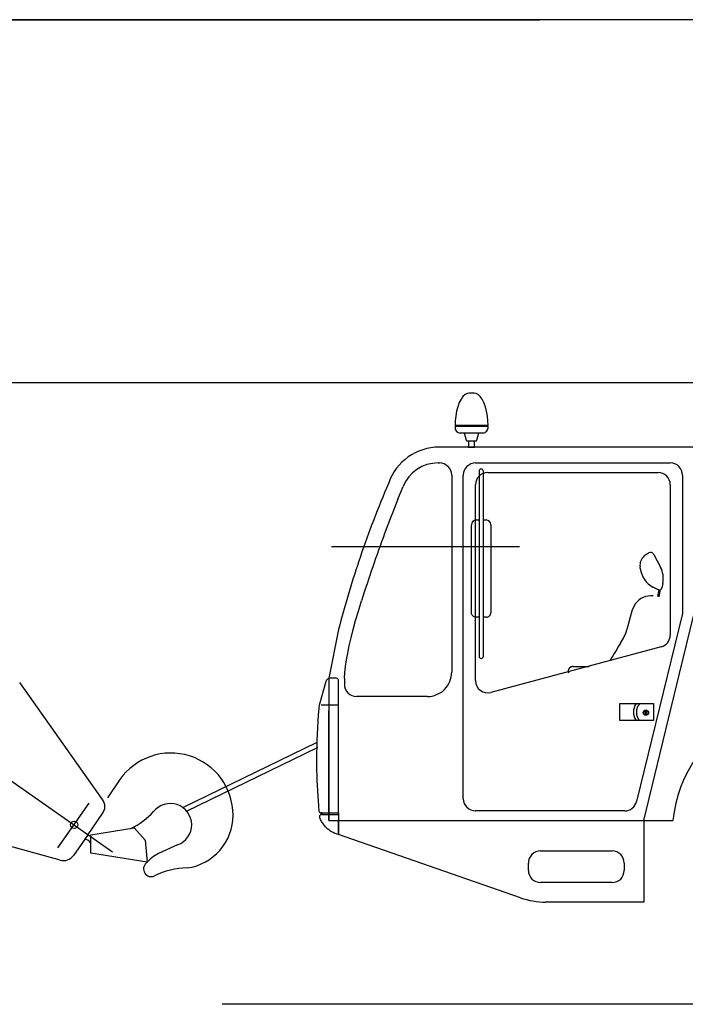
# Model space of a CAD drawing. Extents: x 3969 to 25339, y 5910 to 16664.
# Tile 2 of 5: x 6937 to 9671, y 5920 to 9967. Entities that reach past the tile are written whole.
import ezdxf

# ---------------------------------------------------------------- set-up
doc = ezdxf.new("R2010")
doc.units = 0
doc.header["$LTSCALE"] = 25
doc.header["$MEASUREMENT"] = 0
doc.linetypes.add('HIDDEN', pattern=[12.6, 8.4, -4.2])
doc.layers.add('11', color=251, linetype='CONTINUOUS')

msp = doc.modelspace()

# ---------------------------------------------------------------- linework, layer by layer
at = {"layer": '11', "color": 251, "linetype": 'CONTINUOUS'}
for p, q in [((6286.173341, 9966.956787), (9073.788851, 9966.956787)), ((19803.171938, 9966.99707), (6403.173158, 9966.956787)), ((6403.173158, 8476.000366), (19630.205019, 8476.000366)), ((8802.807863, 8431.997375), (8782.809084, 8431.997375)), ((8725.311678, 8298.995972), (8729.309786, 8298.995972)), ((8729.309786, 8298.995972), (8729.309786, 8295.995789)), ((8856.307619, 8298.995972), (8729.309786, 8298.995972)), ((8856.307619, 8295.994873), (8856.307619, 8298.995972)), ((8856.307619, 8298.995972), (8860.310304, 8298.995972)), ((8725.311678, 8293.996277), (8725.311678, 8288.996582)), ((8729.309786, 8295.995789), (8727.310274, 8295.995789)), ((8729.309786, 8295.995789), (8856.307619, 8295.995789)), ((8745.309541, 8268.995972), (8762.810762, 8268.995972)), ((8762.810762, 8268.997803), (8822.810304, 8268.997803)), ((8762.810762, 8268.995972), (8771.05417, 8238.219604)), ((8813.967684, 8238.219604), (8822.810304, 8268.997803)), ((8822.810304, 8268.997803), (8840.307863, 8268.997803)), ((8858.310793, 8295.994873), (8856.307619, 8295.994873)), ((8860.310304, 8288.996582), (8860.310304, 8293.996277)), ((8773.954561, 8235.995789), (8780.608156, 8235.995789)), ((8780.608156, 8235.995789), (8780.608156, 8209.997559)), ((8780.608156, 8235.995789), (8805.008791, 8235.995789)), ((8805.008791, 8209.997559), (8805.008791, 8235.995789)), ((8805.008791, 8235.995789), (8811.666506, 8235.995789)), ((8701.117037, 8210.000305), (8659.585054, 8210.000305)), ((9706.116579, 8210.000305), (8701.117037, 8210.000305)), ((8780.608156, 8209.997559), (8792.806642, 8209.997559)), ((8792.806642, 8209.997559), (8805.008791, 8209.997559)), ((8655.007875, 8145.112305), (8661.117189, 8145.112305)), ((8808.951967, 8145.111389), (9608.952577, 8145.111389)), ((8711.117342, 8095.111694), (8711.117342, 7285.111694)), ((8758.951814, 6765.112305), (8758.951814, 8095.111694)), ((8823.37198, 8111.000671), (8823.37198, 7351.021423)), ((8841.371248, 7351.000366), (8841.371248, 8111.000671)), ((8858.950746, 8105.654907), (9558.95334, 8105.654907)), ((9658.953188, 8095.111694), (9658.953188, 7525.769043)), ((8452.352236, 8063.595581), (8451.117189, 8060.112)), ((8808.950136, 7250.273132), (8808.950594, 8055.655212)), ((9608.953493, 8055.655212), (9608.953493, 7437.838135)), ((8490.030306, 7995.914307), (8511.436708, 8048.527832)), ((8812.371004, 7910.709839), (8823.37198, 7910.709839)), ((8841.371248, 7910.709839), (8852.372225, 7910.709839)), ((8792.372225, 7530.747681), (8792.372225, 7890.71106)), ((8872.372835, 7890.71106), (8872.372835, 7530.71106)), ((8989.317262, 7799.996033), (8217.412813, 7799.996033)), ((9519.747255, 7775.24292), (9520.456789, 7775.624695)), ((9540.817201, 7769.454041), (9568.496797, 7717.335815)), ((9485.6933, 7710.751343), (9484.720094, 7718.536987)), ((9578.12311, 7650.256958), (9574.287508, 7631.636963)), ((9562.499635, 7623.85498), (9557.731569, 7624.825439)), ((9557.951296, 7596.376343), (9562.616365, 7623.831177)), ((9563.839967, 7595.218201), (9568.841493, 7624.649658)), ((9452.684877, 7540.916443), (9430.974062, 7460.624695)), ((9465.571382, 7566.806641), (9452.684877, 7540.916443)), ((8823.37198, 7510.709534), (8811.642244, 7510.711365)), ((8852.372225, 7510.709534), (8841.371248, 7510.709534)), ((9658.953188, 7525.769043), (9470.49875, 6753.261719)), ((9647.408388, 7280.135803), (9706.116579, 7520.792236)), ((8246.116884, 7460.112), (8206.117037, 7260.112305)), ((9571.894319, 7389.542236), (8871.891725, 7201.977234)), ((9209.604128, 7308.348694), (9276.036165, 7308.348694)), ((8194.519594, 7246.936951), (8168.638094, 7153.925781)), ((8206.117037, 7260.112305), (8206.198976, 6675.112305)), ((8238.185671, 7260.111389), (8211.860597, 7260.111389)), ((8246.185549, 6707.111816), (8246.185549, 7252.111511)), ((9499.812105, 6675.112305), (9647.408388, 7280.135803)), ((6346.782625, 7227.625732), (7318.260591, 6547.388916)), ((7277.425783, 6761.382446), (6936.936586, 7242.415161)), ((8611.117037, 7185.110474), (8320.459078, 7185.112305)), ((8246.185549, 7150.111694), (8175.558107, 7150.111694)), ((8206.201723, 6675.112305), (8206.117037, 7126.134949)), ((9402.371614, 7156.021423), (9540.370882, 7156.021423)), ((9402.371614, 7086.020203), (9402.371614, 7156.021423)), ((9506.957796, 7122.43988), (9507.83304, 7123.17688)), ((9507.83304, 7123.17688), (9509.261263, 7123.17688)), ((9509.261263, 7123.17688), (9510.458772, 7122.43988)), ((9540.370882, 7156.021423), (9540.370882, 7086.020203)), ((8206.201723, 7113.635254), (8206.201723, 6675.112305)), ((9540.370882, 7086.020203), (9402.371614, 7086.020203)), ((9506.404817, 7114.017029), (9507.096956, 7114.844666)), ((9507.327669, 7114.017029), (9506.404817, 7114.017029)), ((9506.957796, 7121.428223), (9506.957796, 7122.43988)), ((9506.957796, 7120.368042), (9506.957796, 7121.428223)), ((9507.096956, 7120.137329), (9506.957796, 7120.368042)), ((9507.096956, 7119.722595), (9507.096956, 7120.137329)), ((9507.096956, 7118.526001), (9507.096956, 7119.722595)), ((9507.096956, 7118.205566), (9507.096956, 7118.526001)), ((9507.096956, 7117.422791), (9507.096956, 7118.205566)), ((9507.096956, 7116.225281), (9507.096956, 7117.422791)), ((9507.096956, 7114.844666), (9507.096956, 7116.225281)), ((9508.155306, 7112.911072), (9507.327669, 7114.017029)), ((9508.89139, 7113.783569), (9508.155306, 7112.911072)), ((9510.411165, 7115.211792), (9508.89139, 7114.705505)), ((9508.89139, 7114.705505), (9508.89139, 7113.783569)), ((9510.458772, 7120.228882), (9509.722688, 7120.228882)), ((9509.722688, 7120.228882), (9509.722688, 7119.447937)), ((9509.722688, 7119.447937), (9509.722688, 7118.434448)), ((9509.722688, 7118.434448), (9509.722688, 7117.883301)), ((9509.722688, 7117.883301), (9509.722688, 7117.561035)), ((9509.722688, 7117.561035), (9509.722688, 7116.271973)), ((9509.722688, 7116.271973), (9510.411165, 7115.211792)), ((9510.458772, 7122.43988), (9510.458772, 7121.242371)), ((9510.458772, 7121.242371), (9510.458772, 7120.875244)), ((9510.458772, 7120.875244), (9510.458772, 7120.228882)), ((7607.496736, 6728.506775), (8156.185549, 6995.673218)), ((8158.294466, 6974.454956), (7621.269014, 6712.968445)), ((8156.185549, 6995.673218), (8158.294466, 6974.454956)), ((7348.531587, 6843.623352), (7298.14554, 6768.441162)), ((7094.10013, 6563.314514), (7222.529848, 6746.730347)), ((7217.463319, 6617.969666), (7277.574556, 6703.815002)), ((8168.196809, 6691.735535), (8168.196809, 6692.111816)), ((8177.697695, 6707.111816), (8173.500917, 6707.111816)), ((8173.500917, 6707.111816), (8246.185549, 6707.111816)), ((8176.196687, 6700.111694), (8177.697695, 6700.111694)), ((8176.196687, 6700.110779), (8246.185549, 6700.110779)), ((8246.185549, 6707.111816), (8246.185549, 6700.111694)), ((8246.185549, 6700.110779), (8246.185549, 6618.112488)), ((9421.923158, 6715.111694), (8808.951967, 6715.111694)), ((7103.209169, 6512.571411), (6534.728487, 6668.006897)), ((7229.087312, 6617.207031), (7406.598909, 6644.692078)), ((7406.598909, 6644.692078), (7452.593172, 6595.227051)), ((8206.198976, 6675.112305), (9499.812105, 6675.112305)), ((8246.185549, 6675.08667), (8431.047456, 6675.112305)), ((8246.185549, 6618.112488), (8246.185549, 6675.08667)), ((8431.047456, 6675.112305), (9499.812105, 6675.112305)), ((9499.812105, 6675.112305), (9499.812105, 6340.111694)), ((9499.812105, 6675.112305), (9619.993837, 6675.112305)), ((7217.463319, 6617.969666), (7157.353914, 6532.123413)), ((7229.087312, 6540.594788), (7229.087312, 6617.207031)), ((8994.291322, 6358.240967), (8246.185549, 6618.112488)), ((7452.593172, 6595.227051), (7460.553682, 6504.914856)), ((7585.604189, 6575.697937), (7506.809328, 6540.042725)), ((7460.553682, 6504.914856), (7229.087312, 6540.594788)), ((9076.117037, 6550.344238), (9369.812257, 6550.344238)), ((9026.117342, 6470.344543), (9026.117342, 6500.344543)), ((9419.81241, 6500.344543), (9419.81241, 6470.344543)), ((9369.812257, 6420.344849), (9076.117037, 6420.344849)), ((9499.812105, 6340.111694), (9097.100923, 6340.111694)), ((24923.379457, 5920), (7768.435457, 5920))]:
    msp.add_line(p, q, dxfattribs=at)
at = {"layer": '11', "color": 251, "linetype": 'HIDDEN'}
msp.add_line((9209.604128, 7308.347778), (9276.033418, 7308.347778), dxfattribs=at)
at = {"layer": '11', "color": 251, "linetype": 'CONTINUOUS'}
for points in [[(8782.809084, 8431.997375), (8774.476589, 8430.59334), (8765.91566, 8426.127125), (8757.437351, 8418.348193), (8749.396848, 8407.235977), (8742.152278, 8393.042166), (8736.016198, 8376.284228), (8731.212312, 8357.685159), (8727.849427, 8338.073371), (8725.918652, 8318.270467), (8725.311678, 8298.995972)], [(8860.310304, 8298.995972), (8859.703277, 8318.270467), (8857.772333, 8338.073371), (8854.409154, 8357.685159), (8849.604847, 8376.284228), (8843.468229, 8393.042166), (8836.223025, 8407.235977), (8828.181817, 8418.348193), (8819.702767, 8426.127125), (8811.141087, 8430.59334), (8802.807863, 8431.997375)], [(8811.666506, 8235.995789), (8812.031718, 8236.01875), (8812.390644, 8236.090791), (8812.73294, 8236.21462), (8813.048038, 8236.390392), (8813.326097, 8236.615401), (8813.558952, 8236.88413), (8813.740894, 8237.188688), (8813.869119, 8237.519562), (8813.943783, 8237.866535), (8813.967684, 8238.219604)], [(9501.919649, 7762.810974), (9503.701663, 7764.300606), (9505.494922, 7765.744394), (9507.295331, 7767.138592), (9509.09872, 7768.479649), (9510.900881, 7769.764241), (9512.697596, 7770.989298), (9514.484676, 7772.152027), (9516.257988, 7773.249936), (9518.013489, 7774.280849), (9519.747255, 7775.24292)], [(9557.731569, 7624.825439), (9555.684532, 7625.679265), (9553.648706, 7626.568466), (9551.624712, 7627.492896), (9549.61316, 7628.452408), (9547.614658, 7629.446842), (9545.629809, 7630.476027), (9543.659219, 7631.539784), (9541.703488, 7632.637921), (9539.763215, 7633.770237), (9537.838991, 7634.936523)], [(8271.117189, 7260.112305), (8272.632507, 7283.847574), (8275.320749, 7308.970713), (8279.173269, 7335.605367), (8284.195796, 7363.890555), (8290.408184, 7393.983107), (8297.844603, 7426.060565), (8306.554156, 7460.324691), (8316.601964, 7497.005717), (8328.070751, 7536.367522), (8341.06302, 7578.713989)], [(8811.642244, 7510.711365), (8808.748836, 7510.922784), (8805.792451, 7511.595687), (8802.883031, 7512.767939), (8800.144698, 7514.442662), (8797.701112, 7516.581827), (8795.658523, 7519.107235), (8794.090952, 7521.909647), (8793.031644, 7524.863944), (8792.472738, 7527.846121), (8792.372225, 7530.747681)], [(8156.186006, 6925.111694), (8156.279402, 6903.839164), (8156.559822, 6882.605061), (8157.027309, 6861.411859), (8157.681865, 6840.262022), (8158.523444, 6819.158006), (8159.551962, 6798.102255), (8160.767288, 6777.097204), (8162.169249, 6756.145275), (8163.757628, 6735.248875), (8165.532167, 6714.4104)], [(8193.198488, 6650.112), (8190.199556, 6653.338008), (8187.310874, 6656.719365), (8184.538924, 6660.250453), (8181.889777, 6663.925016), (8179.369048, 6667.736198), (8176.98186, 6671.676583), (8174.732805, 6675.738243), (8172.62592, 6679.912791), (8170.664657, 6684.19144), (8168.851869, 6688.565063)]]:
    msp.add_lwpolyline(points, dxfattribs=at)
for centre, radius in [((9508.660677, 7118.851013), 11.000977), ((9508.660677, 7118.851013), 9.001465), ((7160.365083, 6657.947998), 15.001192)]:
    msp.add_circle(centre, radius, dxfattribs=at)
for centre, radius, start, end in [((8727.310732, 8293.996277), 1.999512, 90, 179.986877), ((8745.309541, 8288.993835), 19.997864, 180, -89.992126), ((8840.311067, 8288.996582), 19.99878, -90, 0.009186), ((8858.310793, 8293.995361), 1.999512, 0, 89.97377), ((8773.955019, 8239.000549), 3.00413, -164.932098, -90.008362), ((8659.585054, 7990.13092), 219.869385, 90, 160.480438), ((8655.008333, 7990.110779), 155.001526, 90, 157.859192), ((8661.117189, 8095.111694), 50.000153, 0, 90), ((8808.952882, 8095.109863), 50.001526, 90, 179.996857), ((9608.953493, 8095.111694), 49.999695, 0, 90.001045), ((8858.950288, 8055.655212), 49.999695, 90, -179.999481), ((8832.373445, 8111.000671), 8.997803, 0, 180), ((9558.95334, 8055.655212), 50.000153, 0, 90), ((12362.337892, 6388.765564), 4253.357062, 156.861374, 161.190369), ((13782.253969, 5871.054077), 5702.864394, 158.123688, 159.641159), ((8812.371462, 7890.710144), 19.999695, 90, 179.996063), ((8852.37314, 7890.710144), 19.999695, 0, 90), ((13782.856386, 5870.848999), 5703.500496, 159.641357, 162.575409), ((9527.569521, 7762.418213), 15.00013, 27.973431, 118.306686), ((12362.990663, 6388.550415), 4254.044383, 161.190567, 165.409988), ((9534.333437, 7724.739685), 50.000767, 130.409714, -172.875076), ((9584.9209, 7723.158569), 100.000279, -172.87265, -118.08754), ((9480.18915, 7670.432434), 99.990551, -11.641022, 27.97406), ((9564.493654, 7633.652039), 9.997923, -101.50238, -11.624268), ((9529.567201, 7518.800964), 80.004917, 83.708283, 143.127182), ((8852.372682, 7530.71106), 20.001526, -90, 0.001312), ((9238.767793, 7515.91156), 199.999681, -33.818085, -16.048401), ((9558.956087, 7437.836304), 49.997148, -75.004242, 0.000214), ((12232.788027, 5629.47113), 3338.842236, 147.881439, 149.279221), ((8832.373445, 7351.000366), 9.001489, 180, 0.134033), ((8611.117494, 7285.110779), 100.000305, -90, 0.000793), ((9199.607485, 7288.347168), 10.003052, 180, -147.166626), ((9209.604128, 7288.349915), 19.998779, 90, -179.992126), ((8211.861055, 7242.110291), 18.001099, 90, 164.445023), ((8238.185671, 7252.111511), 7.999878, 0, 90), ((9203.782747, 7222.870483), 933.408804, 177.713303, 179.206177), ((8858.950288, 7250.273132), 50.000153, 180, -74.999329), ((8320.459078, 7235.112), 50.000328, 179.209976, -90.000031), ((10581.29297, 6925.111694), 2425.107034, 175.015686, 179.999863), ((8264.977663, 7127.11731), 100.000034, 164.44928, 175.014725), ((9519.625032, 7121.019897), 62.002357, 145.630203, -145.633362), ((9519.625032, 7121.019897), 49.999943, 135.569351, -135.57312), ((10147.208498, 6626.300049), 529.47025, 112.630081, 174.708618), ((7557.926424, 6697.216797), 255.500793, 0, 145.039383), ((7236.606996, 6732.492981), 50.007674, -34.993561, 35.288025), ((8808.952882, 6765.112305), 50.001068, 180, -90.001038), ((7555.747469, 6657.947998), 87.501407, -70.050934, 141.789673), ((9421.924532, 6765.109558), 49.997864, -90, -13.705902), ((7240.470064, 6946.521301), 340.205038, -63.27417, -43.564026), ((7594.677065, 6697.215881), 218.748882, -82.080292, -0.002106), ((8173.500917, 6715.111694), 7.999549, -174.97049, -89.999878), ((8176.197603, 6692.10907), 8.001709, 90, 179.973785), ((8176.196687, 6691.735535), 7.999878, 180, -156.652023), ((8177.697695, 6703.611755), 3.500061, -90, 90), ((8280.472505, 6734.75708), 121.579372, -135.874954, -106.379242), ((7201.556032, 6566.939087), 31.509847, 30.011188, 89.993271), ((7116.397798, 6560.794983), 49.994528, -105.293838, -34.992248), ((7582.544954, 6392.303162), 166.020672, 117.139404, 139.674118), ((9076.116579, 6500.346375), 49.997864, 90, -179.997375), ((9369.812257, 6500.344543), 50.000153, 0, 90), ((7476.998384, 6476.280823), 31.501575, 131.872238, -65.28714), ((7633.320101, 6153.668213), 326.996648, 91.486336, 115.959869), ((9076.117037, 6470.344543), 49.999695, 180, -90), ((9369.8118, 6470.345459), 50.00061, -90, -0.001587), ((9097.100465, 6640.688477), 300.576639, -109.99942, -89.998138)]:
    msp.add_arc(centre, radius, start, end, dxfattribs=at)
at = {"layer": '11', "color": 251, "linetype": 'HIDDEN'}
for centre, radius, start, end in [((9199.598787, 7288.345337), 9.994354, 180, -147.148407), ((9209.60367, 7288.348999), 19.998779, 90, -179.98819)]:
    msp.add_arc(centre, radius, start, end, dxfattribs=at)

doc.saveas('drawing.dxf')
